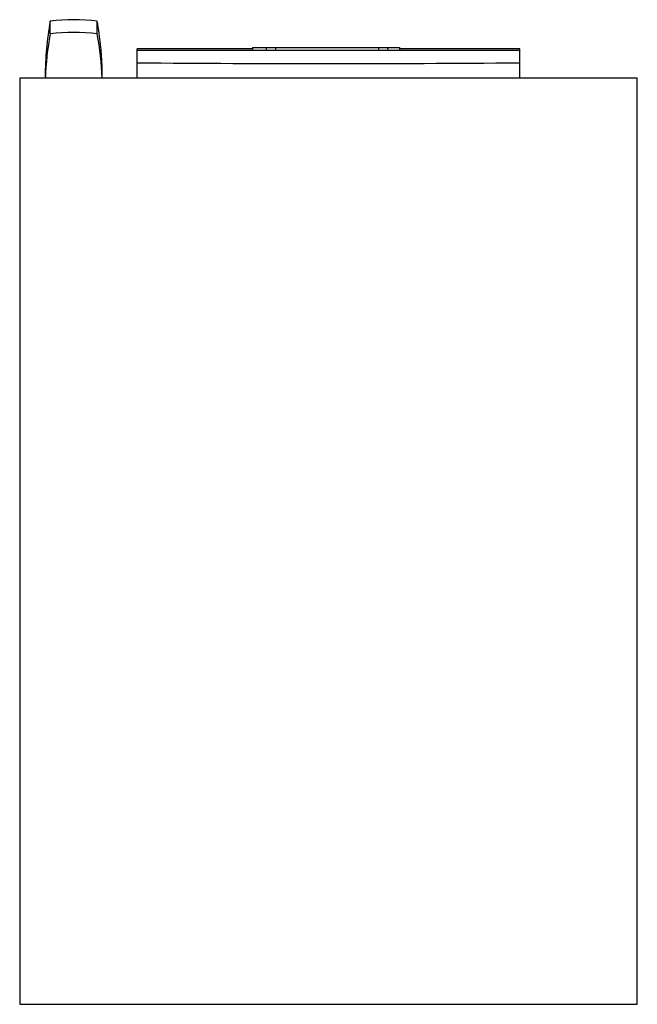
# Model space of a CAD drawing. Header units: millimetres. Extents: x 74 to 474, y 61 to 698.
import ezdxf

# ---------------------------------------------------------------- set-up
doc = ezdxf.new("R2010")
doc.units = ezdxf.units.MM
doc.header["$LTSCALE"] = 49.237361
doc.layers.get('0').update_dxf_attribs({"linetype": 'CONTINUOUS'})

msp = doc.modelspace()

# ---------------------------------------------------------------- linework, layer by layer
at = {"color": 7, "linetype": 'Continuous'}
for p, q in [((94.21, 689.26), (94.21, 697.52)), ((124.67, 689.26), (124.67, 697.52)), ((150.58, 660.56), (150.58, 679.55)), ((398.3, 678.55), (150.58, 678.55)), ((225.26, 680.56), (225.26, 678.56)), ((225.26, 680.56), (320.44, 680.56)), ((234.21, 678.56), (234.27, 680.56)), ((240.26, 678.56), (240.27, 680.56)), ((306.93, 678.56), (306.94, 680.56)), ((313.01, 678.56), (312.94, 680.56)), ((320.44, 680.56), (320.44, 678.56)), ((398.3, 660.56), (398.3, 679.55)), ((74.44, 660.56), (74.44, 60.56)), ((474.44, 660.56), (74.44, 660.56)), ((474.44, 60.56), (474.44, 660.56)), ((74.44, 60.56), (474.44, 60.56))]:
    msp.add_line(p, q, dxfattribs=at)
for centre, radius, start, end in [((293.43, 661.28), 202.49, 169.69219, 179.9289), ((109.44, 577.69), 120.8, 82.75596, 97.24404), ((-74.01, 661.36), 201.94, 7.99752, 10.31585), ((285.73, 653.72), 194.8, 169.4881, 177.98793), ((109.44, 567.07), 123.13, 82.89396, 97.10604), ((-66.86, 653.72), 194.8, 2.01207, 10.5119), ((-74.51, 661.29), 202.45, 0.06737, 7.99507), ((274.44, 16086.14), 15416.07, 269.539653, 270.460347)]:
    msp.add_arc(centre, radius, start, end, dxfattribs=at)
for points, knots in [([(225.24, 679.56), (219, 679.56), (194.12, 679.56), (169.23, 679.55), (150.58, 679.55)], [0, 0, 0, 0, 0.250637, 1, 1, 1, 1]), ([(398.3, 679.55), (391.83, 679.55), (365.88, 679.56), (339.93, 679.56), (320.45, 679.56)], [0, 0, 0, 0, 0.249231, 1, 1, 1, 1])]:
    msp.add_open_spline(points, degree=3, knots=knots, dxfattribs=at)

doc.saveas('drawing.dxf')
